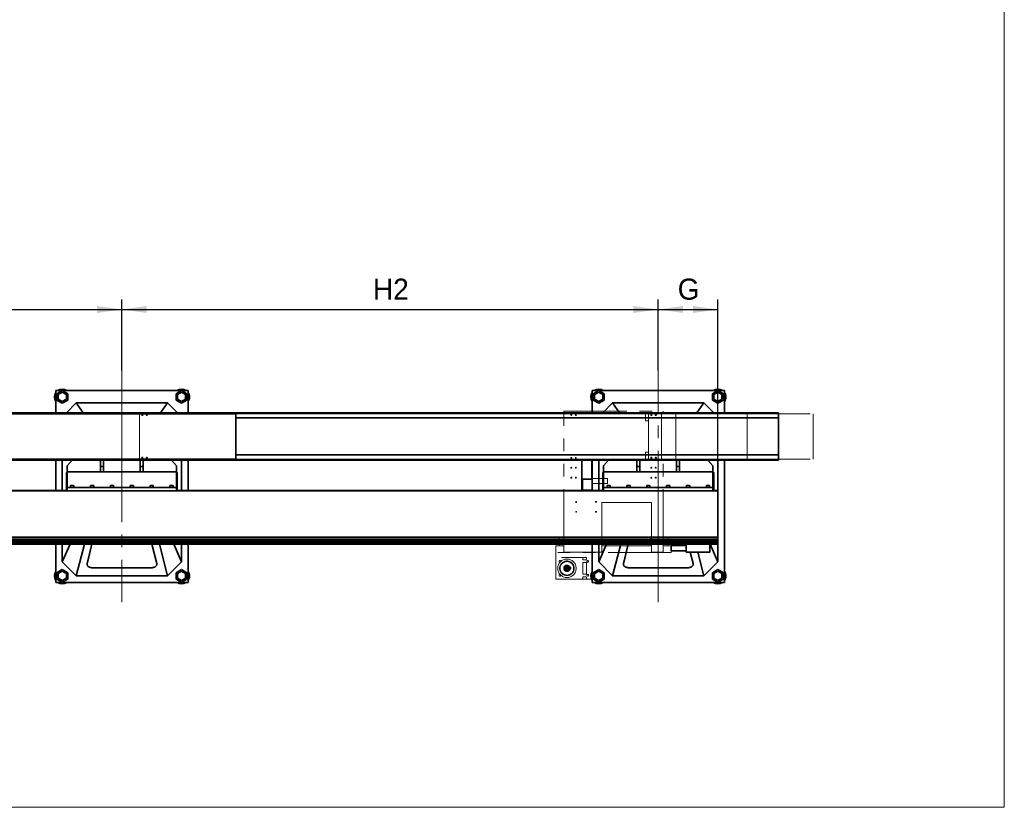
# Model space of a CAD drawing. Header units: millimetres. Extents: x 21 to 401, y 28 to 281.
# Tile 2 of 8: x 97 to 196, y 28 to 108. Entities that reach past the tile are written whole.
import ezdxf

# ---------------------------------------------------------------- set-up
doc = ezdxf.new("R2010")
doc.units = ezdxf.units.MM
for name, pattern in [('SLD-Durchgehend', [0]), ('SLD-Phantom', [12.7, 6.35, -1.27, 1.27, -1.27, 1.27, -1.27]), ('SLD-Punktstrich', [19.05, 15.24, -1.27, 1.27, -1.27])]:
    doc.linetypes.add(name, pattern=pattern)
doc.layers.add('KOPF', color=7, linetype='SLD-Durchgehend')
doc.styles.add('SLDTEXTSTYLE0', font='Gill Sans MT Pro Medium')
doc.dimstyles.new('SLDDIMSTYLE0', dxfattribs={"dimtxt": 1.924756, "dimasz": 2.5, "dimexe": 0, "dimexo": 0.0625, "dimgap": 0.481189, "dimtad": 1, "dimlfac": 50, "dimrnd": 1e-09, "dimzin": 12, "dimdsep": 46, "dimtxsty": 'SLDTEXTSTYLE0', "dimsah": 1, "dimcen": 0.09, "dimadec": 0, "dimazin": 3, "dimtfac": 1, "dimtofl": 0, "dimtmove": 0, "dimatfit": 3, "dimfxl": 1, "dimfrac": 2, "dimtolj": 1, "dimtzin": 12, "dimarcsym": 0})

# ---------------------------------------------------------------- blocks, each defined once
blk = doc.blocks.new('_D_13')
at = {"layer": 'KOPF'}
for p, q in [((52.901, 72.269), (52.901, 79.409)), ((106.901, 72.269), (106.901, 79.409)), ((52.901, 78.409), (106.901, 78.409))]:
    blk.add_line(p, q, dxfattribs=at)
for points in [[(52.901, 78.409), (55.401, 78.059), (55.401, 78.759)], [(106.901, 78.409), (104.401, 78.759), (104.401, 78.059)]]:
    blk.add_solid(points, dxfattribs=at)
at = {"layer": 'KOPF', "insert": (78.166, 81.513), "char_height": 2.1167, "attachment_point": 1, "style": 'SLDTEXTSTYLE0'}
blk.add_mtext('H1', dxfattribs=at)
blk = doc.blocks.new('_D_14')
at = {"layer": 'KOPF'}
for p, q in [((106.901, 72.269), (106.901, 79.409)), ((160.901, 72.269), (160.901, 79.409)), ((106.901, 78.409), (160.901, 78.409))]:
    blk.add_line(p, q, dxfattribs=at)
for points in [[(106.901, 78.409), (109.401, 78.059), (109.401, 78.759)], [(160.901, 78.409), (158.401, 78.759), (158.401, 78.059)]]:
    blk.add_solid(points, dxfattribs=at)
at = {"layer": 'KOPF', "insert": (132.166, 81.513), "char_height": 2.1167, "attachment_point": 1, "style": 'SLDTEXTSTYLE0'}
blk.add_mtext('H2', dxfattribs=at)
blk = doc.blocks.new('_D_15')
at = {"layer": 'KOPF'}
for p, q in [((160.901, 72.269), (160.901, 79.409)), ((166.901, 60.199), (166.901, 79.409)), ((160.901, 78.409), (166.901, 78.409))]:
    blk.add_line(p, q, dxfattribs=at)
for points in [[(160.901, 78.409), (163.401, 78.059), (163.401, 78.759)], [(166.901, 78.409), (164.401, 78.759), (164.401, 78.059)]]:
    blk.add_solid(points, dxfattribs=at)
at = {"layer": 'KOPF', "insert": (162.856, 81.513), "char_height": 2.117, "attachment_point": 1, "style": 'SLDTEXTSTYLE0'}
blk.add_mtext('G', dxfattribs=at)

msp = doc.modelspace()

# ---------------------------------------------------------------- linework, layer by layer
at = {"color": 7, "linetype": 'SLD-Durchgehend', "lineweight": 35}
for p, q in [((100.24094, 70.26925), (113.56093, 70.26925)), ((100.24094, 68.01925), (100.24094, 70.26925)), ((100.90094, 70.24433), (100.35093, 69.92679)), ((100.35093, 69.92679), (100.35093, 69.2917)), ((100.90094, 70.08267), (100.49094, 69.84596)), ((100.49094, 69.84596), (100.49094, 69.37253)), ((101.45093, 69.92679), (100.90094, 70.24433)), ((101.31094, 69.84596), (100.90094, 70.08267)), ((101.31094, 69.37253), (101.31094, 69.84596)), ((101.45093, 69.2917), (101.45093, 69.92679)), ((112.90093, 70.24433), (112.35094, 69.92679)), ((112.35094, 69.92679), (112.35094, 69.2917)), ((112.90093, 70.08267), (112.49094, 69.84596)), ((112.49094, 69.84596), (112.49094, 69.37253)), ((113.45094, 69.92679), (112.90093, 70.24433)), ((113.31093, 69.84596), (112.90093, 70.08267)), ((113.31093, 69.37253), (113.31093, 69.84596)), ((113.45094, 69.2917), (113.45094, 69.92679)), ((113.56093, 70.26925), (113.56093, 68.01925)), ((154.24094, 68.01925), (154.24094, 70.26925)), ((154.24094, 70.26925), (167.56094, 70.26925)), ((154.90094, 70.24433), (154.35093, 69.92679)), ((154.35093, 69.92679), (154.35093, 69.2917)), ((154.90094, 70.08267), (154.49093, 69.84596)), ((154.49093, 69.84596), (154.49093, 69.37253)), ((155.45093, 69.92679), (154.90094, 70.24433)), ((155.31093, 69.84596), (154.90094, 70.08267)), ((155.31093, 69.37253), (155.31093, 69.84596)), ((155.45093, 69.2917), (155.45093, 69.92679)), ((166.90094, 70.24433), (166.35093, 69.92679)), ((166.35093, 69.92679), (166.35093, 69.2917)), ((166.90094, 70.08267), (166.49093, 69.84596)), ((166.49093, 69.84596), (166.49093, 69.37253)), ((167.45094, 69.92679), (166.90094, 70.24433)), ((167.31094, 69.84596), (166.90094, 70.08267)), ((167.31094, 69.37253), (167.31094, 69.84596)), ((167.45094, 69.2917), (167.45094, 69.92679)), ((167.56094, 70.26925), (167.56094, 68.01925)), ((100.35093, 69.2917), (100.90094, 68.97416)), ((100.49094, 69.37253), (100.90094, 69.13582)), ((100.90094, 69.13582), (101.31094, 69.37253)), ((100.90094, 68.97416), (101.45093, 69.2917)), ((102.30094, 69.00925), (101.31094, 68.01925)), ((103.00593, 68.01925), (102.30094, 69.00925)), ((111.50094, 69.00925), (102.30094, 69.00925)), ((110.79594, 68.01925), (111.50094, 69.00925)), ((112.49094, 68.01925), (111.50094, 69.00925)), ((112.35094, 69.2917), (112.90093, 68.97416)), ((112.49094, 69.37253), (112.90093, 69.13582)), ((112.90093, 69.13582), (113.31093, 69.37253)), ((112.90093, 68.97416), (113.45094, 69.2917)), ((154.35093, 69.2917), (154.90094, 68.97416)), ((154.49093, 69.37253), (154.90094, 69.13582)), ((154.90094, 69.13582), (155.31093, 69.37253)), ((154.90094, 68.97416), (155.45093, 69.2917)), ((156.30093, 69.00925), (155.31093, 68.01925)), ((157.00594, 68.01925), (156.30093, 69.00925)), ((165.50093, 69.00925), (156.30093, 69.00925)), ((164.79594, 68.01925), (165.50093, 69.00925)), ((166.49093, 68.01925), (165.50093, 69.00925)), ((166.35093, 69.2917), (166.90094, 68.97416)), ((166.49093, 69.37253), (166.90094, 69.13582)), ((166.90094, 69.13582), (167.31094, 69.37253)), ((166.90094, 68.97416), (167.45094, 69.2917)), ((111.74094, 67.92225), (62.22594, 67.92225)), ((173.00093, 68.01925), (62.40094, 68.01925)), ((173.00093, 67.95925), (62.40094, 67.95925)), ((111.74094, 67.92225), (111.74161, 67.92225)), ((111.74161, 67.92225), (113.74001, 67.92225)), ((113.74001, 67.92225), (118.38113, 67.92225)), ((118.38113, 63.36225), (118.38113, 67.92225)), ((173.00093, 67.49925), (118.38113, 67.49925)), ((173.00093, 68.01925), (173.00093, 67.95925)), ((173.00093, 67.49925), (173.00093, 67.95925)), ((173.00093, 63.77925), (173.00093, 67.49925)), ((173.00093, 63.77925), (118.38113, 63.77925)), ((173.00093, 63.31925), (173.00093, 63.77925)), ((111.74094, 63.36225), (62.22594, 63.36225)), ((62.40094, 63.31925), (173.00093, 63.31925)), ((173.00093, 63.25925), (62.40094, 63.25925)), ((100.24094, 60.19925), (100.24094, 63.25925)), ((100.90094, 63.25925), (100.90094, 60.19925)), ((101.89659, 63.25925), (101.40093, 62.68925)), ((101.40093, 62.08925), (101.40093, 62.68925)), ((104.75093, 62.60925), (104.75093, 63.25925)), ((104.75093, 62.60925), (105.05094, 62.60925)), ((104.75093, 62.08925), (104.75093, 62.60925)), ((105.05094, 62.60925), (105.05094, 63.25925)), ((105.05094, 62.08925), (105.05094, 62.60925)), ((108.75094, 62.60925), (108.75094, 63.25925)), ((109.05094, 62.60925), (108.75094, 62.60925)), ((108.75094, 62.08925), (108.75094, 62.60925)), ((109.05094, 62.60925), (109.05094, 63.25925)), ((109.05094, 62.08925), (109.05094, 62.60925)), ((111.74094, 63.36225), (111.74161, 63.36225)), ((111.74161, 63.36225), (113.74001, 63.36225)), ((112.40094, 62.68925), (111.90528, 63.25925)), ((112.40094, 62.08925), (112.40094, 62.68925)), ((112.90093, 60.19925), (112.90093, 63.25925)), ((113.56093, 63.25925), (113.56093, 60.19925)), ((113.74001, 63.36225), (118.38113, 63.36225)), ((153.20094, 63.25925), (153.20094, 61.34925)), ((154.20093, 63.25925), (154.20093, 61.34925)), ((154.24094, 60.19925), (154.24094, 63.25925)), ((154.90094, 63.25925), (154.90094, 60.19925)), ((155.89658, 63.25925), (155.40094, 62.68925)), ((155.40094, 62.08925), (155.40094, 62.68925)), ((158.75094, 62.60925), (158.75094, 63.25925)), ((158.75094, 62.60925), (159.05094, 62.60925)), ((158.75094, 62.08925), (158.75094, 62.60925)), ((159.05094, 62.60925), (159.05094, 63.25925)), ((159.05094, 62.08925), (159.05094, 62.60925)), ((162.75094, 62.60925), (162.75094, 63.25925)), ((163.05093, 62.60925), (162.75094, 62.60925)), ((162.75094, 62.08925), (162.75094, 62.60925)), ((163.05093, 62.60925), (163.05093, 63.25925)), ((163.05093, 62.08925), (163.05093, 62.60925)), ((166.40093, 62.68925), (165.90528, 63.25925)), ((166.40093, 62.08925), (166.40093, 62.68925)), ((166.90094, 60.19925), (166.90094, 63.25925)), ((167.56094, 63.25925), (167.56094, 50.94925)), ((173.00093, 63.31925), (173.00093, 63.25925)), ((101.32093, 62.00925), (101.40093, 62.00925)), ((101.32093, 61.70925), (101.32093, 62.00925)), ((101.32093, 60.60925), (101.32093, 61.70925)), ((101.40093, 62.08925), (104.75093, 62.08925)), ((101.40093, 61.73925), (101.40093, 62.08925)), ((101.40093, 60.48925), (101.40093, 61.73925)), ((104.75093, 62.08925), (105.05094, 62.08925)), ((105.05094, 62.08925), (108.75094, 62.08925)), ((109.05094, 62.08925), (108.75094, 62.08925)), ((109.05094, 62.08925), (112.40094, 62.08925)), ((112.40094, 61.73925), (112.40094, 62.08925)), ((112.48094, 62.00925), (112.40094, 62.00925)), ((112.40094, 60.48925), (112.40094, 61.73925)), ((112.48094, 62.00925), (112.48094, 61.70925)), ((112.48094, 61.70925), (112.48094, 60.60925)), ((155.32094, 62.00925), (155.40094, 62.00925)), ((155.32094, 61.70925), (155.32094, 62.00925)), ((155.32094, 60.60925), (155.32094, 61.70925)), ((155.40094, 62.08925), (158.75094, 62.08925)), ((155.40094, 61.73925), (155.40094, 62.08925)), ((155.40094, 60.48925), (155.40094, 61.73925)), ((158.75094, 62.08925), (159.05094, 62.08925)), ((159.05094, 62.08925), (162.75094, 62.08925)), ((163.05093, 62.08925), (162.75094, 62.08925)), ((163.05093, 62.08925), (166.40093, 62.08925)), ((166.40093, 61.73925), (166.40093, 62.08925)), ((166.48094, 62.00925), (166.40093, 62.00925)), ((166.40093, 60.48925), (166.40093, 61.73925)), ((166.48094, 62.00925), (166.48094, 61.70925)), ((166.48094, 61.70925), (166.48094, 60.60925)), ((101.32093, 60.30925), (101.32093, 60.60925)), ((101.40093, 60.48925), (112.40094, 60.48925)), ((101.40093, 60.14925), (101.40093, 60.48925)), ((101.74094, 60.68925), (101.74094, 60.48925)), ((101.74094, 60.68925), (102.06093, 60.68925)), ((102.06093, 60.48925), (102.06093, 60.68925)), ((103.74094, 60.68925), (103.74094, 60.48925)), ((103.74094, 60.68925), (104.06094, 60.68925)), ((104.06094, 60.48925), (104.06094, 60.68925)), ((105.74093, 60.68925), (105.74093, 60.48925)), ((105.74093, 60.68925), (106.06093, 60.68925)), ((106.06093, 60.48925), (106.06093, 60.68925)), ((107.74094, 60.68925), (107.74094, 60.48925)), ((107.74094, 60.68925), (108.06094, 60.68925)), ((108.06094, 60.48925), (108.06094, 60.68925)), ((109.74093, 60.68925), (109.74093, 60.48925)), ((109.74093, 60.68925), (110.06094, 60.68925)), ((110.06094, 60.48925), (110.06094, 60.68925)), ((111.74094, 60.68925), (111.74094, 60.48925)), ((111.74094, 60.68925), (112.06093, 60.68925)), ((112.06093, 60.48925), (112.06093, 60.68925)), ((112.40094, 60.14925), (112.40094, 60.48925)), ((112.48094, 60.60925), (112.48094, 60.30925)), ((154.20093, 61.34925), (153.20094, 61.34925)), ((153.20094, 61.34925), (153.20094, 60.14925)), ((153.28093, 61.34925), (153.28093, 60.22925)), ((155.32094, 60.30925), (155.32094, 60.60925)), ((155.40094, 60.48925), (166.40093, 60.48925)), ((155.40094, 60.14925), (155.40094, 60.48925)), ((155.74093, 60.68925), (155.74093, 60.48925)), ((155.74093, 60.68925), (156.06094, 60.68925)), ((156.06094, 60.48925), (156.06094, 60.68925)), ((157.74093, 60.68925), (157.74093, 60.48925)), ((157.74093, 60.68925), (158.06094, 60.68925)), ((158.06094, 60.48925), (158.06094, 60.68925)), ((159.74094, 60.68925), (159.74094, 60.48925)), ((159.74094, 60.68925), (160.06094, 60.68925)), ((160.06094, 60.48925), (160.06094, 60.68925)), ((161.74094, 60.68925), (161.74094, 60.48925)), ((161.74094, 60.68925), (162.06093, 60.68925)), ((162.06093, 60.48925), (162.06093, 60.68925)), ((163.74094, 60.68925), (163.74094, 60.48925)), ((163.74094, 60.68925), (164.06093, 60.68925)), ((164.06093, 60.48925), (164.06093, 60.68925)), ((165.74093, 60.68925), (165.74093, 60.48925)), ((165.74093, 60.68925), (166.06094, 60.68925)), ((166.06094, 60.48925), (166.06094, 60.68925)), ((166.40093, 60.14925), (166.40093, 60.48925)), ((166.48094, 60.60925), (166.48094, 60.30925)), ((101.40093, 60.19925), (62.40094, 60.19925)), ((62.40094, 60.14925), (101.40093, 60.14925)), ((101.32093, 60.30925), (101.40093, 60.30925)), ((101.40093, 60.14925), (112.40094, 60.14925)), ((112.48094, 60.30925), (112.40094, 60.30925)), ((153.20094, 60.19925), (112.40094, 60.19925)), ((112.40094, 60.14925), (155.40094, 60.14925)), ((154.20093, 60.22925), (153.28093, 60.22925)), ((154.20093, 60.22925), (154.20093, 60.14925)), ((155.40094, 60.19925), (154.20093, 60.19925)), ((155.32094, 60.30925), (155.40094, 60.30925)), ((155.40094, 60.14925), (166.40093, 60.14925)), ((166.48094, 60.30925), (166.40093, 60.30925)), ((166.90094, 60.19925), (166.40093, 60.19925)), ((166.40093, 60.14925), (166.90094, 60.14925)), ((166.90094, 60.19925), (166.90094, 60.14925)), ((166.90094, 59.82425), (166.90094, 60.14925)), ((166.90094, 55.61425), (166.90094, 59.82425)), ((166.90094, 55.5162), (62.40094, 55.5162)), ((166.90094, 55.5162), (166.90094, 55.61425)), ((166.90094, 55.5162), (166.90094, 55.28925)), ((166.89893, 55.28925), (62.86094, 55.28925)), ((166.89893, 55.13325), (62.86094, 55.13325)), ((166.89893, 54.95125), (62.86094, 54.95125)), ((163.70094, 54.79525), (62.86094, 54.79525)), ((100.24094, 50.94925), (100.24094, 54.79525)), ((101.68723, 54.79525), (100.90094, 53.00925)), ((100.90094, 54.79525), (100.90094, 53.00925)), ((103.12369, 54.79525), (102.30094, 51.60925)), ((103.88341, 54.79525), (103.397, 52.81457)), ((103.87536, 54.79525), (103.397, 52.84738)), ((110.40487, 52.81457), (109.91846, 54.79525)), ((110.40487, 52.84738), (109.92652, 54.79525)), ((110.67818, 54.79525), (111.50094, 51.60925)), ((112.11464, 54.79525), (112.90093, 53.00925)), ((112.90093, 53.00925), (112.90093, 54.79525)), ((113.56093, 54.79525), (113.56093, 50.94925)), ((154.24094, 50.94925), (154.24094, 54.79525)), ((155.68722, 54.79525), (154.90094, 53.00925)), ((154.90094, 54.79525), (154.90094, 53.00925)), ((157.12369, 54.79525), (156.30093, 51.60925)), ((157.88341, 54.79525), (157.397, 52.81457)), ((157.87535, 54.79525), (157.397, 52.84738)), ((163.70094, 54.67525), (162.20093, 54.67525)), ((162.20093, 54.11525), (162.20093, 54.67525)), ((163.70094, 54.79525), (163.70094, 53.99525)), ((163.70094, 54.79525), (166.10094, 54.79525)), ((166.10094, 54.79525), (166.10094, 53.99525)), ((166.89893, 54.79525), (166.10094, 54.79525)), ((166.11465, 54.79525), (166.90094, 53.00925)), ((166.90094, 55.28925), (166.89893, 55.28925)), ((166.89893, 55.28925), (166.89893, 55.13325)), ((166.90094, 55.23925), (166.89893, 55.23925)), ((166.89893, 55.13325), (166.89893, 54.95125)), ((166.89893, 54.95125), (166.89893, 54.79525)), ((166.90094, 55.28925), (166.90094, 55.23925)), ((166.90094, 53.00925), (166.90094, 55.23925)), ((162.20093, 54.11525), (163.70094, 54.11525)), ((163.70094, 53.99525), (166.10094, 53.99525)), ((164.40487, 52.81457), (164.11493, 53.99525)), ((164.40487, 52.84738), (164.12298, 53.99525)), ((164.88477, 53.99525), (165.50093, 51.60925)), ((100.90094, 53.00925), (102.30094, 51.60925)), ((103.39116, 52.79959), (103.39116, 52.76679)), ((110.41071, 52.76679), (110.41071, 52.79959)), ((111.50094, 51.60925), (112.90093, 53.00925)), ((154.90094, 53.00925), (156.30093, 51.60925)), ((157.39115, 52.79959), (157.39115, 52.76679)), ((164.41071, 52.76679), (164.41071, 52.79959)), ((165.50093, 51.60925), (166.90094, 53.00925)), ((100.90094, 52.24433), (100.35093, 51.92679)), ((100.35093, 51.92679), (100.35093, 51.2917)), ((100.90094, 52.08267), (100.49094, 51.84596)), ((100.49094, 51.84596), (100.49094, 51.37253)), ((101.45093, 51.92679), (100.90094, 52.24433)), ((101.31094, 51.84596), (100.90094, 52.08267)), ((101.31094, 51.37253), (101.31094, 51.84596)), ((101.45093, 51.2917), (101.45093, 51.92679)), ((102.30094, 51.60925), (111.50094, 51.60925)), ((103.99116, 52.42342), (109.81072, 52.42342)), ((112.90093, 52.24433), (112.35094, 51.92679)), ((112.35094, 51.92679), (112.35094, 51.2917)), ((112.90093, 52.08267), (112.49094, 51.84596)), ((112.49094, 51.84596), (112.49094, 51.37253)), ((113.45094, 51.92679), (112.90093, 52.24433)), ((113.31093, 51.84596), (112.90093, 52.08267)), ((113.31093, 51.37253), (113.31093, 51.84596)), ((113.45094, 51.2917), (113.45094, 51.92679)), ((154.90094, 52.24433), (154.35093, 51.92679)), ((154.35093, 51.92679), (154.35093, 51.2917)), ((154.90094, 52.08267), (154.49093, 51.84596)), ((154.49093, 51.84596), (154.49093, 51.37253)), ((155.45093, 51.92679), (154.90094, 52.24433)), ((155.31093, 51.84596), (154.90094, 52.08267)), ((155.31093, 51.37253), (155.31093, 51.84596)), ((155.45093, 51.2917), (155.45093, 51.92679)), ((156.30093, 51.60925), (165.50093, 51.60925)), ((157.99116, 52.42342), (163.81072, 52.42342)), ((166.90094, 52.24433), (166.35093, 51.92679)), ((166.35093, 51.92679), (166.35093, 51.2917)), ((166.90094, 52.08267), (166.49093, 51.84596)), ((166.49093, 51.84596), (166.49093, 51.37253)), ((167.45094, 51.92679), (166.90094, 52.24433)), ((167.31094, 51.84596), (166.90094, 52.08267)), ((167.31094, 51.37253), (167.31094, 51.84596)), ((167.45094, 51.2917), (167.45094, 51.92679)), ((113.56093, 50.94925), (100.24094, 50.94925)), ((100.35093, 51.2917), (100.90094, 50.97416)), ((100.49094, 51.37253), (100.90094, 51.13582)), ((100.90094, 51.13582), (101.31094, 51.37253)), ((100.90094, 50.97416), (101.45093, 51.2917)), ((112.35094, 51.2917), (112.90093, 50.97416)), ((112.49094, 51.37253), (112.90093, 51.13582)), ((112.90093, 51.13582), (113.31093, 51.37253)), ((112.90093, 50.97416), (113.45094, 51.2917)), ((167.56094, 50.94925), (154.24094, 50.94925)), ((154.35093, 51.2917), (154.90094, 50.97416)), ((154.49093, 51.37253), (154.90094, 51.13582)), ((154.90094, 51.13582), (155.31093, 51.37253)), ((154.90094, 50.97416), (155.45093, 51.2917)), ((166.35093, 51.2917), (166.90094, 50.97416)), ((166.49093, 51.37253), (166.90094, 51.13582)), ((166.90094, 51.13582), (167.31094, 51.37253)), ((166.90094, 50.97416), (167.45094, 51.2917))]:
    msp.add_line(p, q, dxfattribs=at)
at = {"color": 7, "linetype": 'SLD-Phantom', "lineweight": 18}
for p, q in [((108.66074, 67.92225), (108.66074, 63.36225)), ((151.40093, 67.92225), (108.66074, 67.92225)), ((151.40093, 53.99225), (151.40093, 68.19225)), ((151.40093, 68.19225), (161.40093, 68.19225)), ((161.22593, 68.02225), (159.62594, 68.02225)), ((159.62594, 67.92225), (159.62594, 68.02225)), ((161.22593, 67.92225), (159.62594, 67.92225)), ((159.62594, 67.22225), (159.62594, 67.92225)), ((159.90094, 63.36225), (159.90094, 67.92225)), ((161.22593, 67.92225), (161.22593, 68.02225)), ((161.24094, 67.92225), (161.22593, 67.92225)), ((161.24094, 63.36225), (161.24094, 67.92225)), ((161.24094, 67.92225), (162.68337, 67.92225)), ((161.40093, 67.92225), (161.40093, 68.19225)), ((162.68337, 63.36225), (162.68337, 67.92225)), ((162.68337, 67.92225), (169.84904, 67.92225)), ((169.84904, 67.92225), (176.48114, 67.92225)), ((169.84904, 63.36225), (169.84904, 67.92225)), ((176.48114, 63.36225), (176.48114, 67.92225)), ((159.90094, 67.22225), (159.62594, 67.22225)), ((159.90094, 64.06225), (159.62594, 64.06225)), ((159.62594, 63.36225), (159.62594, 64.06225)), ((151.40093, 63.36225), (108.66074, 63.36225)), ((161.22593, 63.36225), (159.62594, 63.36225)), ((159.62594, 63.26225), (159.62594, 63.36225)), ((161.22593, 63.26225), (159.62594, 63.26225)), ((161.22593, 63.26225), (161.22593, 63.36225)), ((161.24094, 63.36225), (161.22593, 63.36225)), ((161.24094, 63.36225), (162.68337, 63.36225)), ((161.40093, 53.99225), (161.40093, 63.36225)), ((162.68337, 63.36225), (169.84904, 63.36225)), ((169.84904, 63.36225), (176.48114, 63.36225)), ((155.80094, 61.39225), (154.20093, 61.39225)), ((154.20093, 61.39225), (154.20093, 60.89225)), ((154.20093, 60.89225), (155.80094, 60.89225)), ((155.80094, 60.89225), (155.80094, 61.39225)), ((160.20093, 58.99225), (155.20093, 58.99225)), ((155.20093, 58.99225), (155.20093, 53.99225)), ((160.20093, 53.99225), (160.20093, 58.99225)), ((150.94094, 55.51225), (150.94094, 54.63225)), ((151.40093, 55.51225), (150.94094, 55.51225)), ((160.14094, 55.51225), (160.14094, 54.63225)), ((160.20093, 55.51225), (160.14094, 55.51225)), ((161.40093, 55.51225), (161.86094, 55.51225)), ((161.86094, 55.51225), (161.86094, 54.63225)), ((150.60093, 54.63225), (150.60093, 53.95225)), ((151.40093, 54.63225), (150.60093, 54.63225)), ((155.20093, 54.63225), (160.20093, 54.63225)), ((162.20093, 54.63225), (161.40093, 54.63225)), ((162.20093, 54.63225), (162.20093, 53.95225)), ((162.20093, 53.95225), (150.60093, 53.95225)), ((150.60093, 53.95225), (150.60093, 51.27225)), ((151.40093, 53.99225), (155.20093, 53.99225)), ((154.20093, 53.95225), (154.20093, 51.27225)), ((160.20093, 53.99225), (161.40093, 53.99225)), ((150.97221, 52.99225), (151.01121, 52.99125)), ((151.00775, 52.99225), (150.97221, 52.99225)), ((151.08094, 53.10097), (151.08182, 53.06617)), ((151.08094, 53.10097), (151.08094, 53.06543)), ((151.14093, 53.47225), (153.67094, 53.47225)), ((151.14093, 53.45225), (151.14093, 53.47225)), ((151.14093, 53.45225), (153.29094, 53.45225)), ((151.62094, 53.46225), (151.62094, 53.45225)), ((153.67094, 53.46225), (151.62094, 53.46225)), ((152.18593, 53.47225), (152.18593, 53.46225)), ((153.29094, 53.45225), (153.29094, 53.26225)), ((153.29094, 53.26225), (153.31093, 53.26225)), ((153.29094, 52.95225), (153.67094, 52.95225)), ((153.29094, 51.79225), (153.29094, 52.95225)), ((153.31093, 53.26225), (153.31093, 53.23225)), ((153.31093, 53.23225), (153.65094, 53.23225)), ((153.61594, 53.46225), (153.61594, 53.47225)), ((153.65094, 53.23225), (153.65094, 53.26225)), ((153.65094, 53.26225), (153.67094, 53.26225)), ((153.67094, 53.26225), (153.67094, 53.47225)), ((153.67094, 51.79225), (153.67094, 52.95225)), ((153.72094, 53.04352), (153.72094, 53.10097)), ((153.82966, 52.99225), (153.77222, 52.99225)), ((150.97221, 51.75225), (151.00775, 51.75225)), ((151.08094, 51.67906), (151.08094, 51.64352)), ((152.08694, 52.47225), (152.00491, 52.47225)), ((152.00491, 52.27225), (152.08694, 52.27225)), ((152.08694, 52.27225), (152.08694, 52.47225)), ((153.29094, 51.79225), (153.67094, 51.79225)), ((153.72094, 51.64352), (153.72094, 51.70097)), ((153.77222, 51.75225), (153.82966, 51.75225)), ((150.60093, 51.27225), (151.14093, 51.27225)), ((151.14093, 51.29225), (153.29094, 51.29225)), ((151.14093, 51.29225), (151.14093, 51.27225)), ((151.62094, 51.29225), (151.62094, 51.28225)), ((153.67094, 51.28225), (151.62094, 51.28225)), ((153.31093, 51.48225), (153.29094, 51.48225)), ((153.29094, 51.48225), (153.29094, 51.29225)), ((153.65094, 51.51225), (153.31093, 51.51225)), ((153.31093, 51.51225), (153.31093, 51.48225)), ((153.65094, 51.48225), (153.65094, 51.51225)), ((153.67094, 51.48225), (153.65094, 51.48225)), ((153.67094, 51.27225), (153.67094, 51.48225)), ((153.67094, 51.27225), (154.20093, 51.27225))]:
    msp.add_line(p, q, dxfattribs=at)
at = {"color": 7, "linetype": 'SLD-Durchgehend', "lineweight": 35, "flags": 128}
for points in [[(103.397, 52.84738), (103.39135, 52.80838), (103.39116, 52.79959)], [(103.397, 52.81457), (103.39135, 52.77557), (103.3935, 52.73646), (103.40341, 52.69774), (103.42095, 52.65992), (103.44591, 52.62349), (103.47794, 52.58891), (103.51664, 52.55665), (103.5615, 52.52712), (103.61194, 52.50069), (103.66731, 52.47773), (103.72688, 52.45852), (103.78989, 52.44331), (103.85551, 52.43231), (103.92289, 52.42565), (103.99116, 52.42342)], [(109.81072, 52.42342), (109.87898, 52.42565), (109.94637, 52.43231), (110.01198, 52.44331), (110.07499, 52.45852), (110.13456, 52.47773), (110.18993, 52.50069), (110.24037, 52.52712), (110.28523, 52.55665), (110.32394, 52.58891), (110.35596, 52.62349), (110.38092, 52.65992), (110.39846, 52.69774), (110.40837, 52.73646), (110.41052, 52.77557), (110.40487, 52.81457)], [(110.41071, 52.79959), (110.41052, 52.80838), (110.40487, 52.84738)], [(157.397, 52.84738), (157.39135, 52.80838), (157.39115, 52.79959)], [(157.397, 52.81457), (157.39135, 52.77557), (157.3935, 52.73646), (157.40341, 52.69774), (157.42096, 52.65992), (157.4459, 52.62349), (157.47794, 52.58891), (157.51664, 52.55665), (157.5615, 52.52712), (157.61194, 52.50069), (157.66731, 52.47773), (157.72688, 52.45852), (157.78988, 52.44331), (157.85551, 52.43231), (157.92288, 52.42565), (157.99116, 52.42342)], [(163.81072, 52.42342), (163.87898, 52.42565), (163.94637, 52.43231), (164.01199, 52.44331), (164.07499, 52.45852), (164.13456, 52.47773), (164.18994, 52.50069), (164.24038, 52.52712), (164.28524, 52.55665), (164.32394, 52.58891), (164.35597, 52.62349), (164.38092, 52.65992), (164.39846, 52.69774), (164.40837, 52.73646), (164.41052, 52.77557), (164.40487, 52.81457)], [(164.41071, 52.79959), (164.41052, 52.80838), (164.40487, 52.84738)]]:
    msp.add_lwpolyline(points, dxfattribs=at)
at = {"color": 7, "linetype": 'SLD-Phantom', "lineweight": 18, "flags": 128}
for points in [[(151.12936, 52.80225), (151.10238, 52.79854), (151.09417, 52.79585)], [(151.16793, 52.79451), (151.15634, 52.79854), (151.12936, 52.80225)], [(151.78753, 53.08225), (151.77084, 53.10376), (151.76441, 53.10952)], [(151.80012, 53.04497), (151.79781, 53.05703), (151.78753, 53.08225)], [(152.33313, 52.62271), (152.34241, 52.63073), (152.35912, 52.65225)], [(152.35912, 52.65225), (152.36939, 52.67746), (152.37117, 52.68591)], [(151.04275, 52.09225), (151.03248, 52.06703), (151.0307, 52.05858)], [(151.06874, 52.12178), (151.05946, 52.11376), (151.04275, 52.09225)], [(151.60175, 51.69952), (151.60406, 51.68747), (151.61434, 51.66225)], [(151.61434, 51.66225), (151.63104, 51.64074), (151.63746, 51.63497)], [(152.23394, 51.94998), (152.24554, 51.94595), (152.27252, 51.94225)], [(152.27252, 51.94225), (152.2995, 51.94595), (152.3077, 51.94864)]]:
    msp.add_lwpolyline(points, dxfattribs=at)
at = {"color": 7, "linetype": 'SLD-Phantom', "lineweight": 18}
for centre, radius in [((108.96074, 67.80225), 0.065), ((109.41074, 67.80225), 0.065), ((152.15094, 67.80225), 0.05), ((152.60094, 67.80225), 0.05), ((160.20094, 67.80225), 0.065), ((160.20094, 67.80225), 0.05), ((160.65094, 67.80225), 0.065), ((160.65094, 67.80225), 0.05), ((108.96074, 63.48225), 0.065), ((109.41074, 63.48225), 0.065), ((152.15094, 63.48225), 0.05), ((152.60094, 63.48225), 0.05), ((160.20094, 63.48225), 0.065), ((160.20094, 63.48225), 0.05), ((160.65094, 63.48225), 0.065), ((160.65094, 63.48225), 0.05), ((152.15094, 62.48225), 0.05), ((152.60094, 62.48225), 0.05), ((160.20094, 62.48225), 0.05), ((160.65094, 62.48225), 0.05), ((152.15094, 61.48225), 0.05), ((152.60094, 61.48225), 0.05), ((160.20094, 61.48225), 0.05), ((160.65094, 61.48225), 0.05), ((152.63094, 59.05225), 0.05), ((154.63094, 59.05225), 0.05), ((152.63094, 58.05225), 0.05), ((154.63094, 58.05225), 0.05), ((151.70094, 52.37225), 0.93), ((151.70094, 52.37225), 0.74), ((151.70094, 52.37225), 0.68), ((151.70094, 52.37225), 0.3), ((151.70094, 52.37225), 0.27), ((151.70094, 52.37225), 0.2), ((151.70094, 52.37225), 0.18), ((153.80094, 53.07225), 0.085), ((151.70094, 52.37225), 0.122), ((151.70094, 52.37225), 0.084), ((151.70094, 52.37225), 0.068), ((153.80094, 51.67225), 0.085)]:
    msp.add_circle(centre, radius, dxfattribs=at)
at = {"color": 7, "linetype": 'SLD-Durchgehend', "lineweight": 35}
for centre, start, end in [((100.90094, 69.60925), 55.5884913, 124.4115087), ((112.90094, 69.60925), 55.5884913, 124.4115087), ((154.90094, 69.60925), 55.5884913, 124.4115087), ((166.90094, 69.60925), 55.5884913, 124.4115087), ((100.90094, 69.60925), 145.5884913, 214.4115087), ((112.90094, 69.60925), 0, 34.4115087), ((112.90094, 69.60925), 325.5884913, 0), ((154.90094, 69.60925), 145.5884913, 214.4115087), ((166.90094, 69.60925), 0, 34.4115087), ((166.90094, 69.60925), 325.5884913, 0), ((100.90094, 51.60925), 145.5884913, 214.4115087), ((112.90094, 51.60925), 0, 34.4115087), ((112.90094, 51.60925), 325.5884913, 0), ((154.90094, 51.60925), 145.5884913, 214.4115087), ((166.90094, 51.60925), 0, 34.4115087), ((166.90094, 51.60925), 325.5884913, 0), ((100.90094, 51.60925), 235.5884913, 304.4115087), ((112.90094, 51.60925), 235.5884913, 304.4115087), ((154.90094, 51.60925), 235.5884913, 304.4115087), ((166.90094, 51.60925), 235.5884913, 304.4115087)]:
    msp.add_arc(centre, 0.8, start, end, dxfattribs=at)
at = {"color": 7, "linetype": 'SLD-Phantom', "lineweight": 18}
for centre, radius, start, end in [((151.00094, 53.07225), 0.085, 358.4592044, 271.6241471), ((151.12936, 52.70225), 0.1, 189.4005688, 232.6879781), ((151.70094, 52.37225), 0.32, 18.2099569, 341.7900431), ((151.70094, 53.03225), 0.1, 129.4005687, 172.6879781), ((152.27251, 52.70225), 0.1, 69.4005688, 112.6879781), ((151.00094, 51.67225), 0.085, 89.2396906, 1.6241471), ((151.12936, 52.04225), 0.1, 249.4005688, 292.6879781), ((151.70094, 51.71225), 0.1, 309.4005687, 352.6879781), ((152.27251, 52.04225), 0.1, 9.4005688, 52.6879781)]:
    msp.add_arc(centre, radius, start, end, dxfattribs=at)
for points, knots in [([(151.01429, 52.99451), (151.01233, 52.99483), (151.00315, 52.99634), (150.98823, 52.99557), (150.97669, 52.99318), (150.97221, 52.99225)], [0, 0, 0, 0, 0.14195326, 0.66634783, 1, 1, 1, 1]), ([(151.07815, 53.06238), (151.07803, 53.06318), (151.07679, 53.07124), (151.07763, 53.08496), (151.08001, 53.09649), (151.08094, 53.10097)], [0, 0, 0, 0, 0.06341365, 0.63590302, 1, 1, 1, 1]), ([(153.82966, 52.99225), (153.82266, 52.99353), (153.80848, 52.99614), (153.78826, 52.99564), (153.77671, 52.9932), (153.77222, 52.99225)], [0, 0, 0, 0, 0.37360209, 0.75651874, 1, 1, 1, 1]), ([(153.77222, 52.99225), (153.78768, 52.99105), (153.80694, 52.98957), (153.82591, 52.9918), (153.82966, 52.99225)], [0, 0, 0, 0, 0.802636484, 1, 1, 1, 1]), ([(153.88094, 53.04352), (153.87965, 53.05052), (153.87703, 53.0647), (153.87754, 53.08492), (153.87999, 53.09648), (153.88094, 53.10097)], [0, 0, 0, 0, 0.373542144, 0.756484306, 1, 1, 1, 1]), ([(150.92094, 51.70097), (150.92223, 51.69397), (150.92484, 51.67979), (150.92433, 51.65957), (150.92189, 51.64801), (150.92094, 51.64352)], [0, 0, 0, 0, 0.373544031, 0.756483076, 1, 1, 1, 1]), ([(151.00822, 51.75279), (150.99994, 51.75337), (150.98786, 51.75421), (150.97595, 51.75272), (150.97221, 51.75225)], [0, 0, 0, 0, 0.68530359, 1, 1, 1, 1]), ([(150.97221, 51.75225), (150.97924, 51.75086), (150.99205, 51.74833), (151.0055, 51.7492), (151.01157, 51.74959)], [0, 0, 0, 0, 0.54862975, 1, 1, 1, 1]), ([(151.08094, 51.64352), (151.07957, 51.65055), (151.07691, 51.66425), (151.07789, 51.67863), (151.07836, 51.68563)], [0, 0, 0, 0, 0.513315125, 1, 1, 1, 1]), ([(151.08141, 51.68272), (151.08207, 51.67337), (151.083, 51.66022), (151.0814, 51.64727), (151.08094, 51.64352)], [0, 0, 0, 0, 0.71100569, 1, 1, 1, 1]), ([(153.82966, 51.59225), (153.82266, 51.59353), (153.80848, 51.59614), (153.78826, 51.59564), (153.77671, 51.5932), (153.77222, 51.59225)], [0, 0, 0, 0, 0.37360169, 0.75651854, 1, 1, 1, 1])]:
    msp.add_open_spline(points, degree=3, knots=knots, dxfattribs=at)
at = {"layer": 'KOPF', "lineweight": 18}
for p in [(195.73608, 193.32761), (20.73608, 28.32761)]:
    msp.add_line(p, (195.73608, 28.32761), dxfattribs=at)
at = {"layer": 'KOPF', "linetype": 'SLD-Punktstrich', "lineweight": 18}
for p, q in [((106.90094, 72.26925), (106.90094, 48.94925)), ((160.90094, 48.94925), (160.90094, 72.26925))]:
    msp.add_line(p, q, dxfattribs=at)

# ---------------------------------------------------------------- dimensions: what is measured, and where the dimension line sits
at = {"layer": 'KOPF'}
for base, p1, p2, picture, middle in [((106.90094, 78.40925), (52.90094, 72.26925), (106.90094, 72.26925), '_D_13', (79.90094, 78.40925)), ((160.90094, 78.40925), (106.90094, 72.26925), (160.90094, 72.26925), '_D_14', (133.90094, 78.40925)), ((166.90094, 78.40925), (160.90094, 72.26925), (166.90094, 60.19925), '_D_15', (163.90094, 78.40925))]:
    dim = msp.add_linear_dim(base=base, p1=p1, p2=p2, dimstyle='SLDDIMSTYLE0', dxfattribs=at)
    dim.commit()
    dim.dimension.update_dxf_attribs({"geometry": picture, "text_midpoint": middle, "dimtype": 160})

doc.saveas('drawing.dxf')
